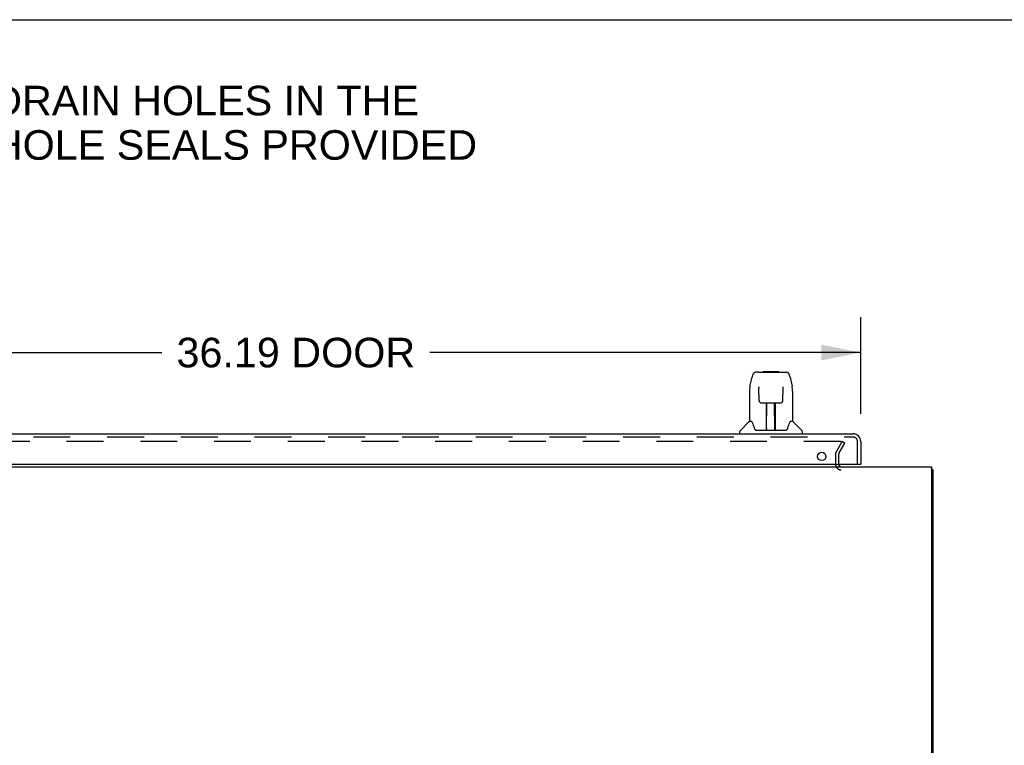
# Model space of a CAD drawing. Header units: inches. Extents: x 0 to 215, y 0 to 139.
# Tile 56 of 118: x 23 to 54, y 116 to 139. Entities that reach past the tile are written whole.
import ezdxf

# ---------------------------------------------------------------- set-up
doc = ezdxf.new("R2010")
doc.units = ezdxf.units.IN
doc.header["$LTSCALE"] = 11.804375
doc.header["$MEASUREMENT"] = 0
doc.linetypes.add('HIDDEN', pattern=[0.2, 0.1, -0.1])
doc.layers.get('0').update_dxf_attribs({"linetype": 'CONTINUOUS'})
for name, color, linetype in [('DEFAULT_2', 8, 'HIDDEN'), ('DIMENSIONS', 7, 'CONTINUOUS'), ('DOOR_ASSEMBLY', 7, 'CONTINUOUS')]:
    doc.layers.add(name, color=color, linetype=linetype)
doc.styles.get("Standard").update_dxf_attribs({"font": 'arial.ttf'})
doc.dimstyles.new('DIMSTYLE_1', dxfattribs={"dimtxt": 0.946875, "dimasz": 1.2625, "dimexe": 0.09, "dimexo": 0.07, "dimgap": 0.0375, "dimtad": 0, "dimtih": 1, "dimtoh": 1, "dimzin": 4, "dimdsep": 46, "dimtxsty": 'Standard', "dimblk": '_FILLED', "dimblk1": '_FILLED', "dimblk2": '_FILLED', "dimcen": 0.09, "dimadec": 3, "dimazin": 1, "dimtfac": 1, "dimtdec": 3, "dimtofl": 0, "dimtmove": 0, "dimatfit": 3, "dimldrblk": '_FILLED', "dimfxl": 0, "dimtolj": 1, "dimtzin": 4, "dimarcsym": 0})

# ---------------------------------------------------------------- blocks, each defined once
blk = doc.blocks.new('_FILLED')
at = {"color": 0, "linetype": 'ByBlock'}
blk.add_solid([(0, 0), (-1, 0.2), (-1, -0.2)], dxfattribs=at)
blk = doc.blocks.new('*D8')
at = {"layer": 'DIMENSIONS', "color": 2, "linetype": 'Continuous'}
for p, q in [((13.452, 126.258), (13.452, 129.355)), ((49.64, 126.258), (49.64, 129.355)), ((13.452, 128.219), (27.253, 128.219)), ((49.64, 128.219), (35.839, 128.219))]:
    blk.add_line(p, q, dxfattribs=at)
at = {"layer": 'DIMENSIONS', "color": 2, "linetype": 'Continuous', "xscale": 1.2625, "yscale": 1.2625, "zscale": 1.2625, "rotation": 180}
blk.add_blockref('_FILLED', (13.452, 128.219), dxfattribs=at)
at = {"layer": 'DIMENSIONS', "color": 2, "linetype": 'Continuous', "xscale": 1.2625, "yscale": 1.2625, "zscale": 1.2625}
blk.add_blockref('_FILLED', (49.64, 128.219), dxfattribs=at)
at = {"layer": 'DIMENSIONS', "color": 2, "linetype": 'Continuous', "insert": (31.546, 128.693), "char_height": 0.9469, "width": 7.63836, "attachment_point": 2, "line_spacing_factor": 0.9}
blk.add_mtext('36.19 DOOR', dxfattribs=at)

msp = doc.modelspace()

# ---------------------------------------------------------------- linework, layer by layer
at = {"color": 7, "linetype": 'Continuous'}
for p, q in [((0, 138.875), (214.625, 138.875)), ((51.9, 124.459), (51.952, 124.459))]:
    msp.add_line(p, q, dxfattribs=at)
at = {"color": 3, "linetype": 'Continuous'}
for p, q in [((11.754, 124.563), (51.9, 124.563)), ((51.9, 124.563), (51.9, 106.675)), ((51.952, 124.459), (51.952, 106.752))]:
    msp.add_line(p, q, dxfattribs=at)
for points in [[(51.912, 124.491), (51.913, 124.489), (51.916, 124.487), (51.918, 124.485), (51.921, 124.483), (51.923, 124.482), (51.926, 124.48), (51.929, 124.478)], [(51.929, 124.478), (51.935, 124.475), (51.938, 124.474), (51.941, 124.473), (51.943, 124.471), (51.945, 124.47), (51.947, 124.468), (51.949, 124.466), (51.95, 124.465), (51.951, 124.463), (51.952, 124.461), (51.952, 124.46), (51.952, 124.459)]]:
    msp.add_lwpolyline(points, dxfattribs=at)
for centre, radius, start, end in [((49.016, 124.648), 0.085, 184.0489, 270), ((51.763, 124.374), 0.189, 38.2806, 43.5127)]:
    msp.add_arc(centre, radius, start, end, dxfattribs=at)
at = {"layer": 'DEFAULT_2', "color": 8, "linetype": 'HIDDEN'}
for p, q in [((48.996, 125.375), (14.659, 125.375)), ((48.846, 125.035), (49.042, 125.375)), ((48.936, 124.983), (49.132, 125.323)), ((49.132, 125.323), (49.042, 125.375)), ((48.827, 124.967), (48.827, 124.648)), ((48.931, 124.967), (48.931, 124.648))]:
    msp.add_line(p, q, dxfattribs=at)
for points in [[(49.004, 125.374), (49.002, 125.374), (49, 125.375), (48.998, 125.375), (48.996, 125.375)], [(49.004, 125.374), (49.005, 125.373), (49.007, 125.372), (49.009, 125.371), (49.01, 125.37), (49.012, 125.368), (49.013, 125.367), (49.014, 125.365), (49.015, 125.364), (49.015, 125.362), (49.016, 125.36), (49.016, 125.359), (49.016, 125.358)], [(49.016, 125.358), (49.016, 125.357), (49.015, 125.355), (49.015, 125.353), (49.014, 125.352), (49.014, 125.35)]]:
    msp.add_lwpolyline(points, dxfattribs=at)
for centre, radius, start, end in [((48.964, 124.967), 0.137, 150, 180), ((48.964, 124.967), 0.033, 150, 180), ((49.016, 124.648), 0.189, 180, 270)]:
    msp.add_arc(centre, radius, start, end, dxfattribs=at)
at = {"layer": 'DOOR_ASSEMBLY', "color": 7, "linetype": 'Continuous'}
for p, q in [((46.091, 127.129), (46.156, 127.435)), ((46.36, 127.589), (46.28, 127.589)), ((46.362, 127.589), (47.25, 127.589)), ((46.367, 127.589), (46.365, 127.589)), ((46.527, 127.609), (46.507, 127.589)), ((46.527, 127.609), (47.003, 127.609)), ((47.003, 127.609), (47.023, 127.589)), ((47.374, 127.435), (47.439, 127.129)), ((46.377, 127.115), (46.377, 127.112)), ((46.377, 127.112), (46.377, 127.108)), ((46.377, 127.108), (46.377, 127.104)), ((46.377, 127.104), (46.377, 127.097)), ((46.377, 127.097), (46.378, 127.087)), ((46.385, 126.683), (46.378, 127.087)), ((47.145, 126.683), (47.152, 127.096)), ((47.152, 127.104), (47.153, 127.109)), ((47.152, 127.096), (47.152, 127.104)), ((47.444, 127.099), (47.439, 127.129)), ((46.076, 126.986), (46.076, 126.014)), ((47.454, 126.986), (47.454, 126.014)), ((46.385, 126.683), (46.386, 126.67)), ((46.465, 126.605), (46.585, 126.605)), ((46.616, 125.759), (46.63, 126.606)), ((46.621, 126.606), (46.909, 126.606)), ((46.623, 126.19), (46.623, 126.606)), ((46.891, 125.739), (46.876, 126.606)), ((46.907, 125.739), (46.907, 126.606)), ((46.945, 126.605), (47.065, 126.605)), ((46.626, 126.38), (46.623, 126.38)), ((46.626, 126.369), (46.623, 126.369)), ((46.907, 126.38), (46.88, 126.38)), ((46.907, 126.369), (46.88, 126.369)), ((46.884, 126.14), (46.907, 126.14)), ((46.907, 126.136), (46.884, 126.136)), ((46.07, 126.009), (45.772, 125.711)), ((46.149, 126.014), (46.076, 126.014)), ((46.145, 126.014), (46.151, 126.004)), ((46.212, 125.849), (46.226, 125.802)), ((47.378, 126.003), (47.383, 126.013)), ((47.454, 126.014), (47.381, 126.014)), ((47.46, 126.009), (47.757, 125.711)), ((45.761, 125.621), (45.761, 125.683)), ((46.226, 125.802), (46.229, 125.794)), ((46.279, 125.739), (47.251, 125.739)), ((46.616, 125.811), (46.616, 125.785)), ((46.623, 125.739), (46.623, 125.743)), ((46.89, 125.785), (46.89, 125.811)), ((47.3, 125.793), (47.303, 125.802)), ((47.769, 125.621), (47.769, 125.683)), ((49.62, 124.642), (49.64, 124.642))]:
    msp.add_line(p, q, dxfattribs=at)
at = {"layer": 'DOOR_ASSEMBLY', "color": 3, "linetype": 'Continuous'}
for p, q in [((13.699, 125.621), (49.393, 125.621)), ((49.64, 125.374), (49.64, 124.642)), ((13.702, 124.642), (49.62, 124.642))]:
    msp.add_line(p, q, dxfattribs=at)
at = {"layer": 'DOOR_ASSEMBLY', "color": 8, "linetype": 'HIDDEN'}
for p, q in [((13.699, 125.517), (49.393, 125.517)), ((49.536, 124.642), (49.536, 125.374))]:
    msp.add_line(p, q, dxfattribs=at)
at = {"layer": 'DOOR_ASSEMBLY', "color": 7, "linetype": 'Continuous'}
for points in [[(46.28, 127.589), (46.277, 127.589), (46.263, 127.588), (46.25, 127.584), (46.238, 127.579), (46.227, 127.572), (46.216, 127.564), (46.207, 127.555), (46.199, 127.546), (46.192, 127.535), (46.186, 127.524), (46.18, 127.511), (46.174, 127.498), (46.169, 127.483), (46.164, 127.466), (46.159, 127.448), (46.156, 127.435)], [(47.374, 127.435), (47.371, 127.448), (47.366, 127.466), (47.361, 127.483), (47.356, 127.498), (47.35, 127.512), (47.344, 127.524), (47.337, 127.536), (47.33, 127.546), (47.322, 127.556), (47.313, 127.565), (47.302, 127.573), (47.291, 127.579), (47.278, 127.584), (47.265, 127.588), (47.252, 127.589), (47.25, 127.589)], [(46.091, 127.129), (46.085, 127.098), (46.08, 127.059), (46.077, 127.019), (46.076, 126.986)], [(46.377, 127.118), (46.377, 127.118), (46.377, 127.118), (46.377, 127.118), (46.377, 127.117), (46.377, 127.117), (46.377, 127.116), (46.377, 127.115)], [(47.153, 127.109), (47.153, 127.112), (47.153, 127.114), (47.153, 127.115), (47.153, 127.116), (47.153, 127.117), (47.153, 127.118), (47.153, 127.118)], [(47.454, 126.985), (47.453, 127.019), (47.45, 127.059), (47.444, 127.099)], [(46.386, 126.67), (46.389, 126.657), (46.395, 126.645), (46.402, 126.635), (46.411, 126.626), (46.421, 126.618), (46.432, 126.612), (46.443, 126.608), (46.455, 126.605), (46.464, 126.605)], [(46.585, 126.605), (46.589, 126.605), (46.597, 126.605), (46.606, 126.606)], [(46.606, 126.606), (46.614, 126.606), (46.621, 126.606)], [(46.909, 126.606), (46.917, 126.606), (46.925, 126.605)], [(46.925, 126.605), (46.933, 126.605), (46.941, 126.605), (46.945, 126.605)], [(47.066, 126.605), (47.076, 126.606), (47.088, 126.608), (47.099, 126.612), (47.11, 126.619), (47.12, 126.626), (47.128, 126.636), (47.135, 126.647), (47.141, 126.658), (47.144, 126.671), (47.145, 126.683)], [(46.151, 126.004), (46.165, 125.976), (46.18, 125.94), (46.196, 125.898), (46.212, 125.849)], [(47.303, 125.802), (47.318, 125.848), (47.333, 125.896), (47.349, 125.939), (47.364, 125.975), (47.378, 126.003)], [(46.229, 125.794), (46.234, 125.781), (46.239, 125.771), (46.244, 125.762)], [(46.244, 125.762), (46.249, 125.755), (46.255, 125.749), (46.261, 125.744), (46.269, 125.74), (46.276, 125.739), (46.279, 125.739)], [(47.251, 125.739), (47.253, 125.739), (47.26, 125.74), (47.268, 125.744), (47.274, 125.748), (47.28, 125.754), (47.286, 125.762)], [(47.286, 125.762), (47.291, 125.77), (47.296, 125.781), (47.3, 125.793)]]:
    msp.add_lwpolyline(points, dxfattribs=at)
at = {"layer": 'DOOR_ASSEMBLY', "color": 3, "linetype": 'Continuous'}
msp.add_circle((48.39, 124.892), 0.133, dxfattribs=at)
at = {"layer": 'DOOR_ASSEMBLY', "color": 7, "linetype": 'Continuous'}
for centre, radius, start, end in [((46.084, 125.995), 0.0197, 97.5, 135), ((47.446, 125.995), 0.0197, 45, 82.5), ((45.8, 125.683), 0.0394, 135, 180), ((46.635, 125.758), 0.0197, 179, 270), ((46.635, 125.758), 0.0197, 260.739, 269.9232), ((46.871, 125.758), 0.0197, 270, 1), ((46.871, 125.758), 0.0197, 270.0771, 272.6469), ((47.729, 125.683), 0.0394, 0, 45)]:
    msp.add_arc(centre, radius, start, end, dxfattribs=at)
at = {"layer": 'DOOR_ASSEMBLY', "color": 3, "linetype": 'Continuous'}
msp.add_arc((49.393, 125.374), 0.246, 0, 90, dxfattribs=at)
at = {"layer": 'DOOR_ASSEMBLY', "color": 8, "linetype": 'HIDDEN'}
msp.add_arc((49.393, 125.374), 0.142, 0, 90, dxfattribs=at)
at = {"layer": 'DOOR_ASSEMBLY', "color": 7, "linetype": 'Continuous'}
for centre, major_axis, start_param, end_param in [((46.615, 125.778), (0, 0.0394), -2.940151, -2.835574), ((46.891, 125.778), (0.0394, 0), -1.876815, -1.570796)]:
    msp.add_ellipse(centre, major_axis=major_axis, ratio=1, start_param=start_param, end_param=end_param, dxfattribs=at)

# ---------------------------------------------------------------- texts
at = {"layer": 'DIMENSIONS', "color": 2, "linetype": 'Continuous', "insert": (19.823, 136.759), "char_height": 0.94688, "width": 34.98862, "attachment_point": 2, "line_spacing_factor": 0.9}
msp.add_mtext('WASH SYSTEM 2" SQUARE DRAIN HOLES IN THE\\PBOTTOM WITH UL APPROVED HOLE SEALS PROVIDED', dxfattribs=at)

# ---------------------------------------------------------------- dimensions: what is measured, and where the dimension line sits
at = {"layer": 'DIMENSIONS', "color": 2, "linetype": 'Continuous'}
dim = msp.add_linear_dim(base=(13.452, 128.219), p1=(49.64, 126.188), p2=(13.452, 126.188), angle=180, text='<> DOOR', dimstyle='DIMSTYLE_1', dxfattribs=at)
dim.commit()
dim.dimension.update_dxf_attribs({"geometry": '*D8', "text_midpoint": (31.546, 128.219), "dimtype": 160})

doc.saveas('drawing.dxf')
